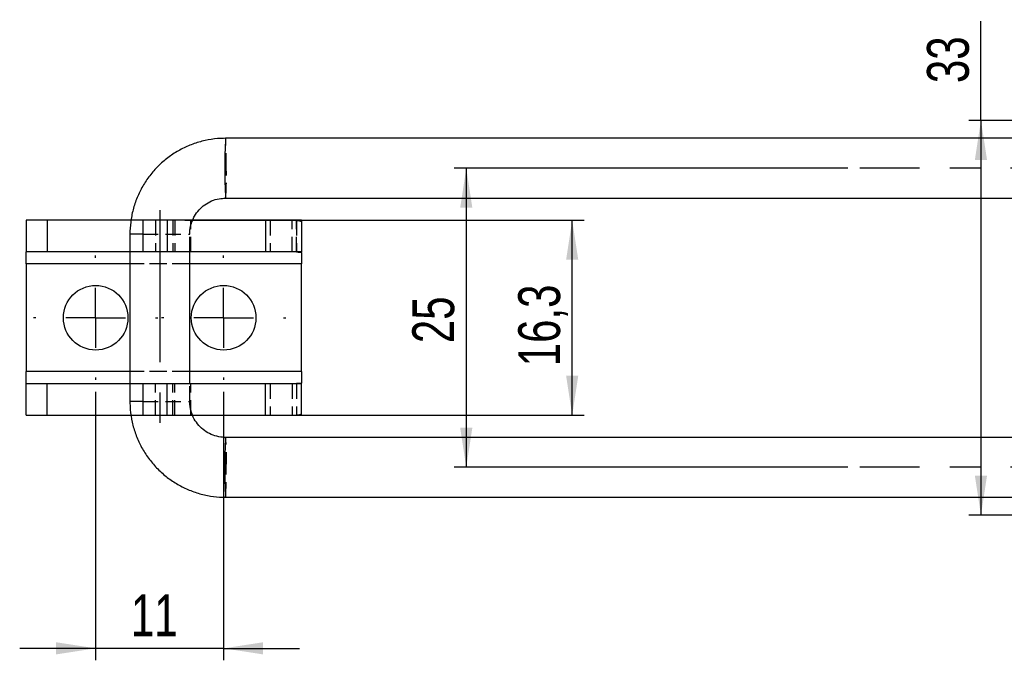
# Model space of a CAD drawing. Extents: x 35 to 394, y 29 to 281.
# Tile 5 of 23: x 149 to 231, y 115 to 169. Entities that reach past the tile are written whole.
import ezdxf

# ---------------------------------------------------------------- set-up
doc = ezdxf.new("R2010")
doc.units = 0
doc.linetypes.add('CENTERX2', pattern=[20.32, 12.7, -2.54, 2.54, -2.54])
doc.linetypes.add('HIDDEN', pattern=[1.905, 1.27, -0.635])
doc.layers.get('0').update_dxf_attribs({"linetype": 'CONTINUOUS'})
doc.layers.add('FORMATO', color=179, linetype='CONTINUOUS')
doc.styles.add('SLDTEXTSTYLE0', font='TXT', dxfattribs={"width": 0.75})
doc.dimstyles.new('SLDDIMSTYLE2', dxfattribs={"dimtxt": 3.5, "dimasz": 3.302, "dimexe": 0, "dimexo": 0.0625, "dimgap": 0.875, "dimtad": 1, "dimdec": 3, "dimrnd": 1e-09, "dimzin": 12, "dimtxsty": 'SLDTEXTSTYLE0', "dimsah": 1, "dimcen": 0.09, "dimazin": 3, "dimtfac": 1, "dimtdec": 3, "dimtofl": 0, "dimtmove": 0, "dimatfit": 3, "dimtolj": 1, "dimtzin": 12})
doc.dimstyles.new('SLDDIMSTYLE6', dxfattribs={"dimtxt": 3.5, "dimasz": 3.302, "dimexe": 0, "dimexo": 0.0625, "dimgap": 0.875, "dimtad": 1, "dimdec": 0, "dimrnd": 1e-09, "dimzin": 12, "dimtxsty": 'SLDTEXTSTYLE0', "dimsah": 1, "dimcen": 0.09, "dimazin": 3, "dimtfac": 1, "dimtmove": 0, "dimatfit": 3, "dimtolj": 1, "dimtzin": 12})

# ---------------------------------------------------------------- blocks, each defined once
blk = doc.blocks.new('_D_11')
at = {"layer": 'FORMATO'}
for p, q in [((228.913, 160.247), (228.913, 168.535)), ((244.749, 160.247), (227.913, 160.247)), ((228.913, 160.247), (228.913, 127.247)), ((244.749, 127.247), (227.913, 127.247))]:
    blk.add_line(p, q, dxfattribs=at)
for points in [[(228.913, 160.247), (228.405, 156.945), (229.421, 156.945)], [(228.913, 127.247), (229.421, 130.549), (228.405, 130.549)]]:
    blk.add_solid(points, dxfattribs=at)
at = {"layer": 'FORMATO', "insert": (224.401, 163.363), "char_height": 3.5, "attachment_point": 1, "rotation": 90, "style": 'SLDTEXTSTYLE0'}
blk.add_mtext('33', dxfattribs=at)
blk = doc.blocks.new('_D_13')
at = {"layer": 'FORMATO'}
for p, q in [((162.358, 151.897), (195.738, 151.897)), ((194.738, 135.597), (194.738, 151.897)), ((162.358, 135.597), (195.738, 135.597))]:
    blk.add_line(p, q, dxfattribs=at)
for points in [[(194.738, 151.897), (194.23, 148.595), (195.246, 148.595)], [(194.738, 135.597), (195.246, 138.899), (194.23, 138.899)]]:
    blk.add_solid(points, dxfattribs=at)
at = {"layer": 'FORMATO', "insert": (190.226, 139.693), "char_height": 3.5, "attachment_point": 1, "rotation": 90, "style": 'SLDTEXTSTYLE0'}
blk.add_mtext('16,3', dxfattribs=at)
blk = doc.blocks.new('_D_14')
at = {"layer": 'FORMATO'}
for p, q in [((217.783, 156.247), (184.882, 156.247)), ((185.882, 156.247), (185.882, 131.247)), ((217.783, 131.247), (184.882, 131.247))]:
    blk.add_line(p, q, dxfattribs=at)
for points in [[(185.882, 156.247), (185.374, 152.945), (186.39, 152.945)], [(185.882, 131.247), (186.39, 134.549), (185.374, 134.549)]]:
    blk.add_solid(points, dxfattribs=at)
at = {"layer": 'FORMATO', "insert": (181.37, 141.624), "char_height": 3.5, "attachment_point": 1, "rotation": 90, "style": 'SLDTEXTSTYLE0'}
blk.add_mtext('25', dxfattribs=at)
blk = doc.blocks.new('_D_15')
at = {"layer": 'FORMATO'}
for p, q in [((154.896, 137.547), (154.896, 115.116)), ((165.596, 137.547), (165.596, 115.116)), ((154.896, 116.116), (148.546, 116.116)), ((165.596, 116.116), (154.896, 116.116)), ((165.596, 116.116), (171.946, 116.116))]:
    blk.add_line(p, q, dxfattribs=at)
for points in [[(154.896, 116.116), (151.594, 116.624), (151.594, 115.608)], [(165.596, 116.116), (168.898, 115.608), (168.898, 116.624)]]:
    blk.add_solid(points, dxfattribs=at)
at = {"layer": 'FORMATO', "insert": (157.845, 120.628), "char_height": 3.5, "attachment_point": 1, "style": 'SLDTEXTSTYLE0'}
blk.add_mtext('11', dxfattribs=at)
blk = doc.blocks.new('SW_CENTERMARKSYMBOL_4')
at = {"layer": 'FORMATO', "color": 0}
for p, q in [((0, 5), (0, 5.2)), ((0, 0), (0, 2.5)), ((-5, 0), (-5.2, 0)), ((0, 0), (-2.5, 0)), ((0, 0), (0, -2.5)), ((0, 0), (2.5, 0)), ((5, 0), (5.2, 0)), ((0, -5), (0, -5.2))]:
    blk.add_line(p, q, dxfattribs=at)
blk = doc.blocks.new('SW_CENTERMARKSYMBOL_9')
at = {"layer": 'FORMATO', "color": 0}
for p, q in [((0, 5), (0, 5.2)), ((0, 0), (0, 2.5)), ((-5, 0), (-5.2, 0)), ((0, 0), (-2.5, 0)), ((0, 0), (0, -2.5)), ((0, 0), (2.5, 0)), ((5, 0), (5.2, 0)), ((0, -5), (0, -5.2))]:
    blk.add_line(p, q, dxfattribs=at)

msp = doc.modelspace()

# ---------------------------------------------------------------- linework, layer by layer
at = {"color": 7, "linetype": 'CONTINUOUS'}
for p, q in [((264.1484, 158.7473), (165.762, 158.7473)), ((165.762, 153.7473), (264.1484, 153.7473)), ((149.0959, 151.8973), (149.0959, 149.2473)), ((150.8322, 151.8973), (149.0959, 151.8973)), ((150.8322, 151.8973), (150.8322, 149.2473)), ((157.8522, 151.8973), (150.8322, 151.8973)), ((158.8426, 151.8973), (158.8426, 149.2473)), ((160.8636, 151.8973), (158.8426, 151.8973)), ((160.8636, 151.8973), (160.8636, 149.2473)), ((169.0959, 151.8973), (160.8636, 151.8973)), ((169.0959, 151.8973), (169.0959, 149.2473)), ((172.0959, 151.8973), (169.0959, 151.8973)), ((172.0959, 151.8973), (172.0959, 149.2473)), ((157.7632, 150.7473), (157.7632, 136.7473)), ((150.8322, 149.2473), (149.0959, 149.2473)), ((149.0959, 148.2473), (149.0959, 149.2473)), ((157.7632, 149.2473), (150.8322, 149.2473)), ((160.8636, 149.2473), (158.8426, 149.2473)), ((169.0959, 149.2473), (160.8636, 149.2473)), ((162.7632, 138.2473), (162.7632, 149.2473)), ((172.0959, 149.2473), (169.0959, 149.2473)), ((172.0959, 149.2085), (172.0959, 148.2473)), ((149.0959, 148.2473), (149.0959, 139.2473)), ((172.0959, 139.2473), (172.0959, 148.2473)), ((149.0959, 138.2473), (149.0959, 139.2473)), ((172.0959, 139.2473), (172.0959, 138.2862)), ((149.0959, 135.5973), (149.0959, 138.2473)), ((149.0959, 138.2473), (150.8322, 138.2473)), ((150.8322, 135.5973), (150.8322, 138.2473)), ((150.8322, 138.2473), (157.7632, 138.2473)), ((158.8426, 138.2473), (158.8426, 135.5973)), ((158.8426, 138.2473), (160.8636, 138.2473)), ((160.8636, 135.5973), (160.8636, 138.2473)), ((160.8636, 138.2473), (169.0959, 138.2473)), ((169.0959, 135.5973), (169.0959, 138.2473)), ((169.0959, 138.2473), (172.0959, 138.2473)), ((172.0959, 135.5973), (172.0959, 138.2473)), ((149.0959, 135.5973), (150.8322, 135.5973)), ((150.8322, 135.5973), (157.864, 135.5973)), ((158.8426, 135.5973), (160.8636, 135.5973)), ((160.8636, 135.5973), (169.0959, 135.5973)), ((169.0959, 135.5973), (172.0959, 135.5973)), ((264.1484, 133.7473), (165.762, 133.7473)), ((165.762, 128.7473), (264.1484, 128.7473))]:
    msp.add_line(p, q, dxfattribs=at)
at = {"color": 7, "linetype": 'HIDDEN'}
for p, q in [((158.8426, 151.8973), (157.8522, 151.8973)), ((159.9001, 151.8973), (159.9001, 149.2473)), ((161.3584, 151.8973), (161.3584, 149.2473)), ((161.5028, 151.8973), (161.5028, 149.2473)), ((162.8632, 149.2473), (162.8632, 151.8973)), ((169.4959, 151.8973), (169.4959, 149.2473)), ((171.3255, 149.2473), (171.3255, 151.8973)), ((171.6765, 151.8973), (171.6765, 149.2473)), ((171.6765, 149.2465), (171.6765, 151.8944)), ((158.8426, 150.7473), (162.7611, 150.7473)), ((162.7632, 149.2473), (162.7632, 150.7473)), ((158.8426, 149.2473), (157.7632, 149.2473)), ((172.0959, 148.2473), (149.0959, 148.2473)), ((162.7632, 148.2473), (157.7632, 148.2473)), ((172.0959, 139.2473), (149.0959, 139.2473)), ((162.7632, 139.2473), (157.7632, 139.2473)), ((157.7632, 138.2473), (158.8426, 138.2473)), ((159.9001, 135.5973), (159.9001, 138.2473)), ((161.3584, 135.5973), (161.3584, 138.2473)), ((161.5028, 135.5973), (161.5028, 138.2473)), ((162.7632, 136.7473), (162.7632, 138.2473)), ((162.8632, 135.5973), (162.8632, 138.2473)), ((169.4959, 138.2473), (169.4959, 135.5973)), ((171.3255, 138.2473), (171.3255, 135.5973)), ((171.6765, 138.2482), (171.6765, 135.6003)), ((171.6765, 138.2473), (171.6765, 135.5973)), ((158.8426, 136.7473), (162.7611, 136.7473)), ((157.864, 135.5973), (158.8426, 135.5973))]:
    msp.add_line(p, q, dxfattribs=at)
at = {"color": 8, "linetype": 'CONTINUOUS'}
for p, q in [((158.8426, 150.7473), (157.7632, 150.7473)), ((157.7632, 148.2473), (149.0959, 148.2473)), ((172.0959, 148.2473), (162.7632, 148.2473)), ((157.7632, 139.2473), (149.0959, 139.2473)), ((172.0959, 139.2473), (162.7632, 139.2473)), ((158.8426, 136.7473), (157.7632, 136.7473))]:
    msp.add_line(p, q, dxfattribs=at)
at = {"color": 7, "linetype": 'CONTINUOUS'}
for centre in [(154.8959, 143.7473), (165.5959, 143.7473)]:
    msp.add_circle(centre, 2.7, dxfattribs=at)
at = {"color": 8, "linetype": 'CONTINUOUS'}
for centre in [(210.1747, 156.2473), (210.1747, 131.2473)]:
    msp.add_arc(centre, 44.483, 176.778211, 183.221789, dxfattribs=at)
at = {"color": 7, "linetype": 'HIDDEN'}
for centre, radius, start, end in [((135.1773, 156.8466), 30.6437, 358.879477, 3.556183), ((144.6934, 155.4458), 21.137, 355.391063, 2.173277), ((144.6934, 132.0489), 21.137, 357.826723, 4.608937), ((135.1773, 130.6481), 30.6437, 356.443817, 1.120523)]:
    msp.add_arc(centre, radius, start, end, dxfattribs=at)
at = {"color": 7, "linetype": 'CONTINUOUS'}
for points, knots in [([(165.762, 158.7473), (165.5379, 158.7417), (164.9597, 158.7272), (164.0349, 158.5815), (163.0117, 158.2851), (162.0369, 157.8534), (161.1278, 157.2969), (160.3005, 156.6246), (159.5697, 155.8485), (158.9482, 154.9824), (158.447, 154.0415), (158.0747, 153.0425), (157.8432, 152.0211), (157.7682, 151.2491), (157.7641, 150.8303), (157.7632, 150.7473)], [0, 0, 0, 0, 0.0535257, 0.1381328, 0.222777, 0.3074214, 0.3920662, 0.4767114, 0.5613573, 0.6460041, 0.7306518, 0.8153003, 0.8999497, 0.9801746, 1, 1, 1, 1]), ([(163.0112, 151.8973), (163.0562, 152.0114), (163.181, 152.3278), (163.5252, 152.775), (164.0106, 153.2132), (164.5844, 153.5304), (165.1792, 153.7161), (165.5792, 153.7376), (165.762, 153.7473)], [0, 0, 0, 0, 0.10426299, 0.2892234, 0.4742005, 0.65919788, 0.84421535, 1, 1, 1, 1]), ([(171.6765, 149.2465), (171.7819, 149.2453), (171.9203, 149.2437), (172.0503, 149.2286), (172.0867, 149.218), (172.0929, 149.2115), (172.0959, 149.2085)], [0, 0, 0, 0, 0.6476315, 0.8510207, 0.9299557, 1, 1, 1, 1]), ([(172.0959, 138.2862), (172.0911, 138.2825), (172.0813, 138.2749), (172.0418, 138.2634), (171.9155, 138.2494), (171.7782, 138.2487), (171.6765, 138.2482)], [0, 0, 0, 0, 0.0881449, 0.1802631, 0.3926595, 1, 1, 1, 1]), ([(157.7632, 136.7473), (157.7689, 136.5233), (157.7833, 135.945), (157.9291, 135.0201), (158.2254, 133.9967), (158.657, 133.0216), (159.2135, 132.1124), (159.8858, 131.285), (160.6617, 130.554), (161.5278, 129.9323), (162.4685, 129.4311), (163.4675, 129.0588), (164.4887, 128.8273), (165.2605, 128.7523), (165.6791, 128.7482), (165.762, 128.7473)], [0, 0, 0, 0, 0.0535207, 0.1381343, 0.2227853, 0.3074363, 0.3920868, 0.4767368, 0.5613861, 0.6460345, 0.7306821, 0.8153287, 0.8999746, 0.9801938, 1, 1, 1, 1]), ([(165.762, 133.7473), (165.678, 133.7495), (165.3775, 133.7573), (164.8651, 133.8607), (164.2649, 134.121), (163.7306, 134.5052), (163.3075, 134.9999), (163.0599, 135.3769), (162.9964, 135.5912), (162.9945, 135.5973)], [0, 0, 0, 0, 0.071499, 0.2558771, 0.4405573, 0.6252263, 0.8098771, 0.9945074, 1, 1, 1, 1])]:
    msp.add_open_spline(points, degree=3, knots=knots, dxfattribs=at)
at = {"color": 7, "linetype": 'HIDDEN'}
for points, knots in [([(162.7632, 150.7473), (162.7657, 150.8312), (162.7746, 151.1314), (162.8388, 151.5292), (162.971, 151.8115), (163.0112, 151.8973)], [0, 0, 0, 0, 0.2126027, 0.7605508, 1, 1, 1, 1]), ([(171.6765, 151.8944), (171.7908, 151.886), (171.9589, 151.8736), (172.0725, 151.8175), (172.088, 151.7763), (172.0959, 151.7555)], [0, 0, 0, 0, 0.5135054, 0.7553947, 1, 1, 1, 1]), ([(162.9945, 135.5973), (162.923, 135.7968), (162.7895, 136.1692), (162.7716, 136.564), (162.7632, 136.7473)], [0, 0, 0, 0, 0.5356781, 1, 1, 1, 1]), ([(172.0959, 135.7392), (172.0853, 135.7144), (172.0656, 135.668), (171.9804, 135.6284), (171.8553, 135.607), (171.7353, 135.6025), (171.6765, 135.6003)], [0, 0, 0, 0, 0.2923149, 0.5480152, 0.778713, 1, 1, 1, 1])]:
    msp.add_open_spline(points, degree=3, knots=knots, dxfattribs=at)
at = {"layer": 'FORMATO', "linetype": 'CENTERX2'}
for p, q in [((284.7293, 156.2473), (218.7828, 156.2473)), ((160.2632, 152.7473), (160.2632, 134.7473)), ((284.7293, 131.2473), (218.7828, 131.2473))]:
    msp.add_line(p, q, dxfattribs=at)

# ---------------------------------------------------------------- block references
at = {"layer": 'FORMATO'}
for name, p in [('SW_CENTERMARKSYMBOL_4', (154.8959, 143.7473)), ('SW_CENTERMARKSYMBOL_9', (165.5959, 143.7473))]:
    msp.add_blockref(name, p, dxfattribs=at)

# ---------------------------------------------------------------- dimensions: what is measured, and where the dimension line sits
for base, p1, p2, picture, middle in [((228.9129, 127.2472), (245.7488, 160.2475), (245.7488, 127.2472), '_D_11', (228.9129, 165.9493)), ((185.8818, 131.2473), (218.7828, 156.2473), (218.7828, 131.2473), '_D_14', (185.8818, 144.21)), ((194.7379, 151.8973), (161.3584, 135.5973), (161.3584, 151.8973), '_D_13', (194.7379, 144.2187))]:
    dim = msp.add_linear_dim(base=base, p1=p1, p2=p2, angle=90, dimstyle='SLDDIMSTYLE2', dxfattribs=at)
    dim.commit()
    dim.dimension.update_dxf_attribs({"geometry": picture, "text_midpoint": middle, "dimtype": 160})
dim = msp.add_linear_dim(base=(154.8959, 116.1159), p1=(165.5959, 138.5473), p2=(154.8959, 138.5473), dimstyle='SLDDIMSTYLE6', dxfattribs=at)
dim.commit()
dim.dimension.update_dxf_attribs({"geometry": '_D_15', "text_midpoint": (160.4309, 116.1159), "dimtype": 160})

doc.saveas('drawing.dxf')
